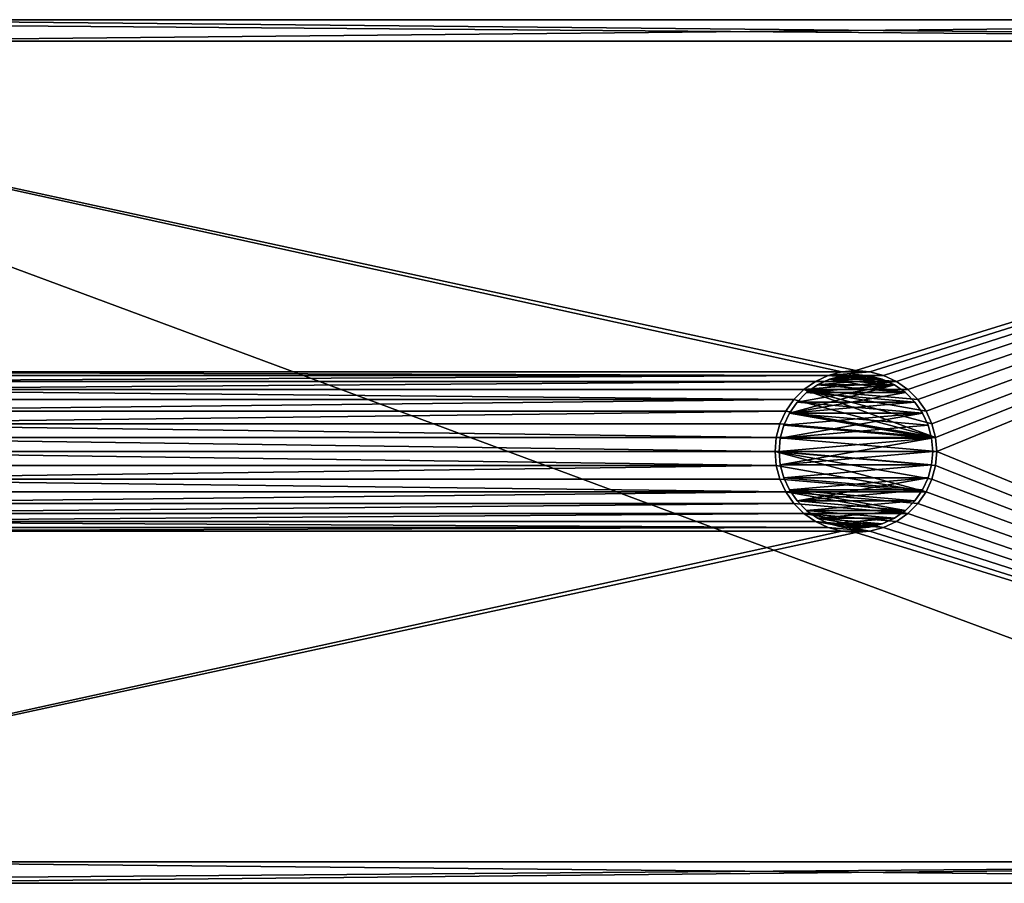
# Model space of a CAD drawing. Extents: x -66 to 7, y -16 to 0.
# Tile 7 of 8: x -29.5 to -11.2, y -16 to 0. Entities that reach past the tile are written whole.
import ezdxf

# ---------------------------------------------------------------- set-up
doc = ezdxf.new("R2010")
doc.units = 0
doc.layers.get('0').update_dxf_attribs({"linetype": 'CONTINUOUS'})

msp = doc.modelspace()

# ---------------------------------------------------------------- meshes
at = {"color": 11, "linetype": 'CONTINUOUS'}
mesh = msp.add_polyface(dxfattribs=at)
corners = [(6.6, -15.6, 23.7), (-44, -15.6, 23.7), (-44, -16, 23.7), (7, -16, 23.7), (7, 0, 23.7), (-44, 0, 23.7), (-44, -0.4, 23.7), (6.6, -0.4, 23.7)]
mesh.append_faces([[corners[k] for k in face] for face in [(1, 2, 0), (0, 2, 3), (0, 3, 4), (0, 4, 7), (7, 4, 5), (7, 5, 6)]], dxfattribs={"color": 11})
mesh = msp.add_polyface(dxfattribs=at)
corners = [(7, -16, 24.1), (-44, -16, 24.1), (-44, -15.6, 24.1), (6.6, -15.6, 24.1), (6.6, -0.4, 24.1), (-44, -0.4, 24.1), (-44, 0, 24.1), (7, 0, 24.1)]
mesh.append_faces([[corners[k] for k in face] for face in [(1, 3, 0), (0, 3, 4), (0, 4, 7), (7, 4, 6), (6, 4, 5), (1, 2, 3)]], dxfattribs={"color": 11})
mesh = msp.add_polyface(dxfattribs=at)
corners = [(-37.85, 0), (-37.882663, 0, 0.373344), (-37.979661, 0, 0.735343), (-38.138045, 0, 1.075), (-38.353004, 0, 1.381993), (-38.618007, 0, 1.646996), (-38.925, 0, 1.861955), (-39.264657, 0, 2.020339), (-39.626656, 0, 2.117337), (-40, 0, 2.15), (-40.373344, 0, 2.117337), (-40.735343, 0, 2.020339), (-41.075, 0, 1.861955), (-41.381993, 0, 1.646996), (-41.646996, 0, 1.381993), (-41.861955, 0, 1.075), (-42.020339, 0, 0.735343), (-42.117337, 0, 0.373344), (-42.15, 0), (-42.117337, 0, -0.373344), (-42.020339, 0, -0.735343), (-41.861955, 0, -1.075), (-41.646996, 0, -1.381993), (-41.381993, 0, -1.646996), (-41.075, 0, -1.861955), (-40.735343, 0, -2.020339), (-40.373344, 0, -2.117337), (-40, 0, -2.15), (-39.626656, 0, -2.117337), (-39.264657, 0, -2.020339), (-38.925, 0, -1.861955), (-38.618007, 0, -1.646996), (-38.353004, 0, -1.381993), (-38.138045, 0, -1.075), (-37.979661, 0, -0.735343), (-37.882663, 0, -0.373344), (2.15, 0), (2.117337, 0, 0.373344), (2.020339, 0, 0.735343), (1.861955, 0, 1.075), (1.646996, 0, 1.381993), (1.381993, 0, 1.646996), (1.075, 0, 1.861955), (0.735343, 0, 2.020339), (0.373344, 0, 2.117337), (0, 0, 2.15), (-0.373344, 0, 2.117337), (-0.735343, 0, 2.020339), (-1.075, 0, 1.861955), (-1.381993, 0, 1.646996), (-1.646996, 0, 1.381993), (-1.861955, 0, 1.075), (-2.020339, 0, 0.735343), (-2.117337, 0, 0.373344), (-2.15, 0), (-2.117337, 0, -0.373344), (-2.020339, 0, -0.735343), (-1.861955, 0, -1.075), (-1.646996, 0, -1.381993), (-1.381993, 0, -1.646996), (-1.075, 0, -1.861955), (-0.735343, 0, -2.020339), (-0.373344, 0, -2.117337), (0, 0, -2.15), (0.373344, 0, -2.117337), (0.735343, 0, -2.020339), (1.075, 0, -1.861955), (1.381993, 0, -1.646996), (1.646996, 0, -1.381993), (1.861955, 0, -1.075), (2.020339, 0, -0.735343), (2.117337, 0, -0.373344), (-44, 0, 12.334315), (-34.165685, 0, 2.5), (6, 0, 2.5), (2.788934, 0, -2.570104), (2.586608, 0, -2.837125), (2.34255, 0, -3.066627), (2.063607, 0, -3.252171), (1.757607, 0, -3.388551), (1.433135, 0, -3.471941), (1.099296, 0, -3.5), (-42, 0, -3.5), (-42.347296, 0, -3.469616), (-42.68404, 0, -3.379385), (-43, 0, -3.232051), (-43.285575, 0, -3.032089), (-43.532089, 0, -2.785575), (-43.732051, 0, -2.5), (-43.879385, 0, -2.18404), (-43.969616, 0, -1.847296), (-44, 0, -1.5), (-44, 0, 10.5)]
mesh.append_faces([[corners[k] for k in face] for face in [(35, 0, 73), (73, 0, 1), (73, 1, 2), (2, 3, 73), (73, 3, 4), (73, 4, 5), (5, 6, 73), (73, 6, 7), (73, 7, 8), (8, 9, 73), (73, 9, 92), (73, 92, 72), (9, 10, 92), (92, 10, 11), (92, 11, 12), (12, 13, 92), (92, 13, 14), (92, 14, 15), (92, 15, 91), (91, 15, 16), (91, 16, 17), (17, 18, 91), (91, 18, 19), (91, 19, 20), (20, 21, 91), (91, 21, 22), (91, 22, 23), (91, 23, 90), (90, 23, 24), (90, 24, 89), (89, 24, 25), (89, 25, 88), (88, 25, 87), (87, 25, 26), (87, 26, 86), (86, 26, 85), (85, 26, 82), (85, 82, 84), (84, 82, 83), (26, 27, 82), (82, 27, 28), (82, 28, 29), (82, 29, 81), (81, 29, 30), (81, 30, 60), (60, 30, 59), (59, 30, 31), (59, 31, 58), (58, 31, 32), (58, 32, 33), (34, 56, 33), (33, 56, 57), (33, 57, 58), (56, 34, 55), (55, 34, 35), (55, 35, 73), (71, 36, 74), (74, 36, 37), (74, 37, 38), (38, 39, 74), (74, 39, 40), (74, 40, 41), (41, 42, 74), (74, 42, 43), (74, 43, 44), (44, 45, 74), (74, 45, 73), (73, 45, 46), (73, 46, 47), (47, 48, 73), (73, 48, 49), (73, 49, 50), (50, 51, 73), (73, 51, 52), (73, 52, 53), (53, 54, 73), (73, 54, 55), (60, 61, 81), (81, 61, 62), (81, 62, 63), (64, 76, 63), (63, 76, 77), (63, 77, 78), (76, 64, 75), (75, 64, 65), (75, 65, 66), (66, 67, 75), (75, 67, 68), (75, 68, 69), (69, 70, 75), (75, 70, 71), (75, 71, 74), (63, 78, 81), (81, 78, 79), (81, 79, 80)]], dxfattribs={"color": 11})
mesh = msp.add_polyface(dxfattribs=at)
corners = [(-44, 0, 23.7), (7, 0, 23.7), (7, 0, 2.9), (-34, 0, 2.9), (-44, 0, 12.9)]
mesh.append_faces([[corners[k] for k in face] for face in [(0, 1, 4), (4, 1, 3), (3, 1, 2)]], dxfattribs={"color": 11})
mesh = msp.add_polyface(dxfattribs=at)
corners = [(7, 0, 24.1), (-44, 0, 24.1), (-44, 0, 24.5), (7, 0, 24.5)]
mesh.append_faces([[corners[k] for k in face] for face in [(0, 1, 3), (3, 1, 2)]], dxfattribs={"color": 11})
mesh = msp.add_polyface(dxfattribs=at)
corners = [(-34.5, -8, 24.5), (-34.522788, -8.260472, 24.5), (-34.590461, -8.51303, 24.5), (-34.700962, -8.75, 24.5), (-34.850933, -8.964181, 24.5), (-35.035819, -9.149067, 24.5), (-35.25, -9.299038, 24.5), (-35.48697, -9.409539, 24.5), (-35.739528, -9.477212, 24.5), (-36, -9.5, 24.5), (-36.260472, -9.477212, 24.5), (-36.51303, -9.409539, 24.5), (-36.75, -9.299038, 24.5), (-36.964181, -9.149067, 24.5), (-37.149067, -8.964181, 24.5), (-37.299038, -8.75, 24.5), (-37.409539, -8.51303, 24.5), (-37.477212, -8.260472, 24.5), (-37.5, -8, 24.5), (-37.477212, -7.739528, 24.5), (-37.409539, -7.48697, 24.5), (-37.299038, -7.25, 24.5), (-37.149067, -7.035819, 24.5), (-36.964181, -6.850933, 24.5), (-36.75, -6.700962, 24.5), (-36.51303, -6.590461, 24.5), (-36.260472, -6.522788, 24.5), (-36, -6.5, 24.5), (-35.739528, -6.522788, 24.5), (-35.48697, -6.590461, 24.5), (-35.25, -6.700962, 24.5), (-35.035819, -6.850933, 24.5), (-34.850933, -7.035819, 24.5), (-34.700962, -7.25, 24.5), (-34.590461, -7.48697, 24.5), (-34.522788, -7.739528, 24.5), (-12.5, -8, 24.5), (-12.522788, -8.260472, 24.5), (-12.590461, -8.51303, 24.5), (-12.700962, -8.75, 24.5), (-12.850933, -8.964181, 24.5), (-13.035819, -9.149067, 24.5), (-13.25, -9.299038, 24.5), (-13.48697, -9.409539, 24.5), (-13.739528, -9.477212, 24.5), (-14, -9.5, 24.5), (-14.260472, -9.477212, 24.5), (-14.51303, -9.409539, 24.5), (-14.75, -9.299038, 24.5), (-14.964181, -9.149067, 24.5), (-15.149067, -8.964181, 24.5), (-15.299038, -8.75, 24.5), (-15.409539, -8.51303, 24.5), (-15.477212, -8.260472, 24.5), (-15.5, -8, 24.5), (-15.477212, -7.739528, 24.5), (-15.409539, -7.48697, 24.5), (-15.299038, -7.25, 24.5), (-15.149067, -7.035819, 24.5), (-14.964181, -6.850933, 24.5), (-14.75, -6.700962, 24.5), (-14.51303, -6.590461, 24.5), (-14.260472, -6.522788, 24.5), (-14, -6.5, 24.5), (-13.739528, -6.522788, 24.5), (-13.48697, -6.590461, 24.5), (-13.25, -6.700962, 24.5), (-13.035819, -6.850933, 24.5), (-12.850933, -7.035819, 24.5), (-12.700962, -7.25, 24.5), (-12.590461, -7.48697, 24.5), (-12.522788, -7.739528, 24.5), (-44, -16, 24.5), (7, -16, 24.5), (7, 0, 24.5), (-44, 0, 24.5)]
mesh.append_faces([[corners[k] for k in face] for face in [(1, 53, 0), (0, 53, 54), (0, 54, 35), (35, 54, 55), (35, 55, 34), (34, 55, 56), (34, 56, 57), (1, 2, 53), (53, 2, 52), (52, 2, 51), (51, 2, 3), (51, 3, 4), (51, 4, 50), (50, 4, 5), (50, 5, 49), (49, 5, 6), (49, 6, 48), (48, 6, 47), (47, 6, 7), (47, 7, 8), (9, 72, 8), (8, 72, 46), (8, 46, 47), (9, 10, 72), (72, 10, 11), (72, 11, 12), (12, 13, 72), (72, 13, 14), (72, 14, 15), (15, 16, 72), (72, 16, 17), (72, 17, 18), (72, 18, 75), (75, 18, 19), (75, 19, 20), (20, 21, 75), (75, 21, 22), (75, 22, 23), (23, 24, 75), (75, 24, 25), (75, 25, 26), (26, 27, 75), (75, 27, 28), (75, 28, 62), (62, 28, 61), (61, 28, 29), (61, 29, 30), (61, 30, 60), (60, 30, 31), (60, 31, 59), (59, 31, 58), (58, 31, 32), (58, 32, 33), (58, 33, 57), (57, 33, 34), (37, 73, 36), (36, 73, 74), (36, 74, 71), (71, 74, 70), (70, 74, 69), (69, 74, 68), (68, 74, 67), (67, 74, 66), (66, 74, 65), (65, 74, 64), (64, 74, 63), (63, 74, 75), (63, 75, 62), (37, 38, 73), (73, 38, 39), (73, 39, 40), (40, 41, 73), (73, 41, 42), (73, 42, 43), (43, 44, 73), (73, 44, 45), (73, 45, 72), (72, 45, 46)]], dxfattribs={"color": 11})
mesh = msp.add_polyface(dxfattribs=at)
corners = [(1.099296, -16, -3.5), (-42, -16, -3.5), (-42, 0, -3.5), (1.099296, 0, -3.5)]
mesh.append_faces([[corners[k] for k in face] for face in [(1, 2, 0), (0, 2, 3)]], dxfattribs={"color": 11})
mesh = msp.add_polyface(dxfattribs=at)
corners = [(6, -0.4, 2.5), (6, 0, 2.5), (-34.165685, 0, 2.5), (-34.165685, -0.4, 2.5)]
mesh.append_faces([[corners[k] for k in face] for face in [(0, 1, 3), (3, 1, 2)]], dxfattribs={"color": 11})
mesh = msp.add_polyface(dxfattribs=at)
corners = [(7, -0.4, 2.9), (-34, -0.4, 2.9), (-34, 0, 2.9), (7, 0, 2.9)]
mesh.append_faces([[corners[k] for k in face] for face in [(1, 2, 0), (0, 2, 3)]], dxfattribs={"color": 11})
mesh = msp.add_polyface(dxfattribs=at)
corners = [(6.6, -0.4, 24.1), (6.6, -0.4, 23.7), (-44, -0.4, 23.7), (-44, -0.4, 24.1)]
mesh.append_faces([[corners[k] for k in face] for face in [(1, 2, 0), (0, 2, 3)]], dxfattribs={"color": 11})
mesh = msp.add_polyface(dxfattribs=at)
corners = [(-44, -0.4, 12.334315), (-44, -0.4, 12.9), (-34, -0.4, 2.9), (7, -0.4, 2.9), (7, -0.4, 2.5), (6, -0.4, 2.5), (-34.165685, -0.4, 2.5)]
mesh.append_faces([[corners[k] for k in face] for face in [(1, 2, 0), (0, 2, 6), (6, 2, 5), (5, 2, 3), (5, 3, 4)]], dxfattribs={"color": 11})
mesh = msp.add_polyface(dxfattribs=at)
corners = [(-12.5, -8, 23), (-12.522788, -8.260472, 23), (-12.590461, -8.51303, 23), (-12.700962, -8.75, 23), (-12.850933, -8.964181, 23), (-13.035819, -9.149067, 23), (-13.25, -9.299038, 23), (-13.48697, -9.409539, 23), (-13.739528, -9.477212, 23), (-14, -9.5, 23), (-14.260472, -9.477212, 23), (-14.51303, -9.409539, 23), (-14.75, -9.299038, 23), (-14.964181, -9.149067, 23), (-15.149067, -8.964181, 23), (-15.299038, -8.75, 23), (-15.409539, -8.51303, 23), (-15.477212, -8.260472, 23), (-15.5, -8, 23), (-15.477212, -7.739528, 23), (-15.409539, -7.48697, 23), (-15.299038, -7.25, 23), (-15.149067, -7.035819, 23), (-14.964181, -6.850933, 23), (-14.75, -6.700962, 23), (-14.51303, -6.590461, 23), (-14.260472, -6.522788, 23), (-14, -6.5, 23), (-13.739528, -6.522788, 23), (-13.48697, -6.590461, 23), (-13.25, -6.700962, 23), (-13.035819, -6.850933, 23), (-12.850933, -7.035819, 23), (-12.700962, -7.25, 23), (-12.590461, -7.48697, 23), (-12.522788, -7.739528, 23), (-12.5, -8, 24.5), (-12.522788, -7.739528, 24.5), (-12.590461, -7.48697, 24.5), (-12.700962, -7.25, 24.5), (-12.850933, -7.035819, 24.5), (-13.035819, -6.850933, 24.5), (-13.25, -6.700962, 24.5), (-13.48697, -6.590461, 24.5), (-13.739528, -6.522788, 24.5), (-14, -6.5, 24.5), (-14.260472, -6.522788, 24.5), (-14.51303, -6.590461, 24.5), (-14.75, -6.700962, 24.5), (-14.964181, -6.850933, 24.5), (-15.149067, -7.035819, 24.5), (-15.299038, -7.25, 24.5), (-15.409539, -7.48697, 24.5), (-15.477212, -7.739528, 24.5), (-15.5, -8, 24.5), (-15.477212, -8.260472, 24.5), (-15.409539, -8.51303, 24.5), (-15.299038, -8.75, 24.5), (-15.149067, -8.964181, 24.5), (-14.964181, -9.149067, 24.5), (-14.75, -9.299038, 24.5), (-14.51303, -9.409539, 24.5), (-14.260472, -9.477212, 24.5), (-14, -9.5, 24.5), (-13.739528, -9.477212, 24.5), (-13.48697, -9.409539, 24.5), (-13.25, -9.299038, 24.5), (-13.035819, -9.149067, 24.5), (-12.850933, -8.964181, 24.5), (-12.700962, -8.75, 24.5), (-12.590461, -8.51303, 24.5), (-12.522788, -8.260472, 24.5)]
mesh.append_faces([[corners[k] for k in face] for face in [(1, 71, 0), (0, 71, 36), (0, 36, 35), (35, 36, 37), (35, 37, 34), (34, 37, 38), (34, 38, 33), (33, 38, 39), (33, 39, 32), (32, 39, 40), (32, 40, 31), (31, 40, 41), (31, 41, 30), (30, 41, 42), (30, 42, 29), (29, 42, 43), (29, 43, 28), (28, 43, 44), (28, 44, 27), (27, 44, 45), (27, 45, 26), (26, 45, 46), (26, 46, 25), (25, 46, 47), (25, 47, 24), (24, 47, 48), (24, 48, 23), (23, 48, 49), (23, 49, 22), (22, 49, 50), (22, 50, 21), (21, 50, 51), (21, 51, 20), (20, 51, 52), (20, 52, 19), (19, 52, 53), (19, 53, 18), (18, 53, 54), (18, 54, 17), (17, 54, 55), (17, 55, 16), (16, 55, 56), (16, 56, 15), (15, 56, 57), (15, 57, 14), (14, 57, 58), (14, 58, 13), (13, 58, 59), (13, 59, 12), (12, 59, 60), (12, 60, 11), (11, 60, 61), (11, 61, 10), (10, 61, 62), (10, 62, 9), (9, 62, 63), (9, 63, 8), (8, 63, 64), (8, 64, 7), (7, 64, 65), (7, 65, 6), (6, 65, 66), (6, 66, 5), (5, 66, 67), (5, 67, 4), (4, 67, 68), (4, 68, 3), (3, 68, 69), (3, 69, 2), (2, 69, 70), (2, 70, 1), (1, 70, 71)]], dxfattribs={"color": 11})
mesh = msp.add_polyface(dxfattribs=at)
corners = [(-12.5, -8, 23), (-12.522788, -7.739528, 23), (-12.590461, -7.48697, 23), (-12.700962, -7.25, 23), (-12.850933, -7.035819, 23), (-13.035819, -6.850933, 23), (-13.25, -6.700962, 23), (-13.48697, -6.590461, 23), (-13.739528, -6.522788, 23), (-14, -6.5, 23), (-14.260472, -6.522788, 23), (-14.51303, -6.590461, 23), (-14.75, -6.700962, 23), (-14.964181, -6.850933, 23), (-15.149067, -7.035819, 23), (-15.299038, -7.25, 23), (-15.409539, -7.48697, 23), (-15.477212, -7.739528, 23), (-15.5, -8, 23), (-15.477212, -8.260472, 23), (-15.409539, -8.51303, 23), (-15.299038, -8.75, 23), (-15.149067, -8.964181, 23), (-14.964181, -9.149067, 23), (-14.75, -9.299038, 23), (-14.51303, -9.409539, 23), (-14.260472, -9.477212, 23), (-14, -9.5, 23), (-13.739528, -9.477212, 23), (-13.48697, -9.409539, 23), (-13.25, -9.299038, 23), (-13.035819, -9.149067, 23), (-12.850933, -8.964181, 23), (-12.700962, -8.75, 23), (-12.590461, -8.51303, 23), (-12.522788, -8.260472, 23)]
mesh.append_faces([[corners[k] for k in face] for face in [(1, 17, 0), (0, 17, 18), (0, 18, 35), (35, 18, 34), (34, 18, 33), (33, 18, 19), (33, 19, 20), (2, 13, 1), (1, 13, 14), (1, 14, 15), (2, 3, 13), (13, 3, 4), (13, 4, 5), (5, 6, 13), (13, 6, 12), (12, 6, 11), (11, 6, 7), (11, 7, 8), (9, 10, 8), (8, 10, 11), (15, 16, 1), (1, 16, 17), (20, 21, 33), (33, 21, 32), (32, 21, 31), (31, 21, 22), (31, 22, 23), (24, 29, 23), (23, 29, 30), (23, 30, 31), (29, 24, 28), (28, 24, 25), (28, 25, 26), (26, 27, 28)]], dxfattribs={"color": 11})
at = {"color": 18, "linetype": 'CONTINUOUS'}
mesh = msp.add_polyface(dxfattribs=at)
corners = [(-12.575, -8, 23.075), (-12.596649, -7.752551, 23.075), (-12.660938, -7.512621, 23.075), (-12.765914, -7.2875, 23.075), (-12.908387, -7.084028, 23.075), (-13.084028, -6.908387, 23.075), (-13.2875, -6.765914, 23.075), (-13.512621, -6.660938, 23.075), (-13.752551, -6.596649, 23.075), (-14, -6.575, 23.075), (-14.247449, -6.596649, 23.075), (-14.487379, -6.660938, 23.075), (-14.7125, -6.765914, 23.075), (-14.915972, -6.908387, 23.075), (-15.091613, -7.084028, 23.075), (-15.234086, -7.2875, 23.075), (-15.339062, -7.512621, 23.075), (-15.403351, -7.752551, 23.075), (-15.425, -8, 23.075), (-15.403351, -8.247449, 23.075), (-15.339062, -8.487379, 23.075), (-15.234086, -8.7125, 23.075), (-15.091613, -8.915972, 23.075), (-14.915972, -9.091613, 23.075), (-14.7125, -9.234086, 23.075), (-14.487379, -9.339062, 23.075), (-14.247449, -9.403351, 23.075), (-14, -9.425, 23.075), (-13.752551, -9.403351, 23.075), (-13.512621, -9.339062, 23.075), (-13.2875, -9.234086, 23.075), (-13.084028, -9.091613, 23.075), (-12.908387, -8.915972, 23.075), (-12.765914, -8.7125, 23.075), (-12.660938, -8.487379, 23.075), (-12.596649, -8.247449, 23.075), (-12.575, -8, 24.5), (-12.596649, -8.247449, 24.5), (-12.660938, -8.487379, 24.5), (-12.765914, -8.7125, 24.5), (-12.908387, -8.915972, 24.5), (-13.084028, -9.091613, 24.5), (-13.2875, -9.234086, 24.5), (-13.512621, -9.339062, 24.5), (-13.752551, -9.403351, 24.5), (-14, -9.425, 24.5), (-14.247449, -9.403351, 24.5), (-14.487379, -9.339062, 24.5), (-14.7125, -9.234086, 24.5), (-14.915972, -9.091613, 24.5), (-15.091613, -8.915972, 24.5), (-15.234086, -8.7125, 24.5), (-15.339062, -8.487379, 24.5), (-15.403351, -8.247449, 24.5), (-15.425, -8, 24.5), (-15.403351, -7.752551, 24.5), (-15.339062, -7.512621, 24.5), (-15.234086, -7.2875, 24.5), (-15.091613, -7.084028, 24.5), (-14.915972, -6.908387, 24.5), (-14.7125, -6.765914, 24.5), (-14.487379, -6.660938, 24.5), (-14.247449, -6.596649, 24.5), (-14, -6.575, 24.5), (-13.752551, -6.596649, 24.5), (-13.512621, -6.660938, 24.5), (-13.2875, -6.765914, 24.5), (-13.084028, -6.908387, 24.5), (-12.908387, -7.084028, 24.5), (-12.765914, -7.2875, 24.5), (-12.660938, -7.512621, 24.5), (-12.596649, -7.752551, 24.5)]
mesh.append_faces([[corners[k] for k in face] for face in [(1, 71, 0), (0, 71, 36), (0, 36, 35), (35, 36, 37), (35, 37, 34), (34, 37, 38), (34, 38, 33), (33, 38, 39), (33, 39, 32), (32, 39, 40), (32, 40, 31), (31, 40, 41), (31, 41, 30), (30, 41, 42), (30, 42, 29), (29, 42, 43), (29, 43, 28), (28, 43, 44), (28, 44, 27), (27, 44, 45), (27, 45, 26), (26, 45, 46), (26, 46, 25), (25, 46, 47), (25, 47, 24), (24, 47, 48), (24, 48, 23), (23, 48, 49), (23, 49, 22), (22, 49, 50), (22, 50, 21), (21, 50, 51), (21, 51, 20), (20, 51, 52), (20, 52, 19), (19, 52, 53), (19, 53, 18), (18, 53, 54), (18, 54, 17), (17, 54, 55), (17, 55, 16), (16, 55, 56), (16, 56, 15), (15, 56, 57), (15, 57, 14), (14, 57, 58), (14, 58, 13), (13, 58, 59), (13, 59, 12), (12, 59, 60), (12, 60, 11), (11, 60, 61), (11, 61, 10), (10, 61, 62), (10, 62, 9), (9, 62, 63), (9, 63, 8), (8, 63, 64), (8, 64, 7), (7, 64, 65), (7, 65, 6), (6, 65, 66), (6, 66, 5), (5, 66, 67), (5, 67, 4), (4, 67, 68), (4, 68, 3), (3, 68, 69), (3, 69, 2), (2, 69, 70), (2, 70, 1), (1, 70, 71)]], dxfattribs={"color": 18})
mesh = msp.add_polyface(dxfattribs=at)
corners = [(-12.575, -8, 23.075), (-12.596649, -8.247449, 23.075), (-12.660938, -8.487379, 23.075), (-12.765914, -8.7125, 23.075), (-12.908387, -8.915972, 23.075), (-13.084028, -9.091613, 23.075), (-13.2875, -9.234086, 23.075), (-13.512621, -9.339062, 23.075), (-13.752551, -9.403351, 23.075), (-14, -9.425, 23.075), (-14.247449, -9.403351, 23.075), (-14.487379, -9.339062, 23.075), (-14.7125, -9.234086, 23.075), (-14.915972, -9.091613, 23.075), (-15.091613, -8.915972, 23.075), (-15.234086, -8.7125, 23.075), (-15.339062, -8.487379, 23.075), (-15.403351, -8.247449, 23.075), (-15.425, -8, 23.075), (-15.403351, -7.752551, 23.075), (-15.339062, -7.512621, 23.075), (-15.234086, -7.2875, 23.075), (-15.091613, -7.084028, 23.075), (-14.915972, -6.908387, 23.075), (-14.7125, -6.765914, 23.075), (-14.487379, -6.660938, 23.075), (-14.247449, -6.596649, 23.075), (-14, -6.575, 23.075), (-13.752551, -6.596649, 23.075), (-13.512621, -6.660938, 23.075), (-13.2875, -6.765914, 23.075), (-13.084028, -6.908387, 23.075), (-12.908387, -7.084028, 23.075), (-12.765914, -7.2875, 23.075), (-12.660938, -7.512621, 23.075), (-12.596649, -7.752551, 23.075)]
mesh.append_faces([[corners[k] for k in face] for face in [(35, 0, 17), (17, 0, 1), (17, 1, 16), (16, 1, 2), (16, 2, 15), (15, 2, 14), (14, 2, 3), (14, 3, 4), (14, 4, 13), (13, 4, 5), (13, 5, 6), (7, 11, 6), (6, 11, 12), (6, 12, 13), (11, 7, 10), (10, 7, 8), (10, 8, 9), (17, 18, 35), (35, 18, 19), (35, 19, 34), (34, 19, 33), (33, 19, 20), (33, 20, 21), (22, 30, 21), (21, 30, 31), (21, 31, 32), (22, 23, 30), (30, 23, 24), (30, 24, 29), (29, 24, 25), (29, 25, 28), (28, 25, 27), (27, 25, 26), (32, 33, 21)]], dxfattribs={"color": 18})
mesh = msp.add_polyface(dxfattribs=at)
corners = [(-12.575, -8, 24.5), (-12.596649, -7.752551, 24.5), (-12.660938, -7.512621, 24.5), (-12.765914, -7.2875, 24.5), (-12.908387, -7.084028, 24.5), (-13.084028, -6.908387, 24.5), (-13.2875, -6.765914, 24.5), (-13.512621, -6.660938, 24.5), (-13.752551, -6.596649, 24.5), (-14, -6.575, 24.5), (-14.247449, -6.596649, 24.5), (-14.487379, -6.660938, 24.5), (-14.7125, -6.765914, 24.5), (-14.915972, -6.908387, 24.5), (-15.091613, -7.084028, 24.5), (-15.234086, -7.2875, 24.5), (-15.339062, -7.512621, 24.5), (-15.403351, -7.752551, 24.5), (-15.425, -8, 24.5), (-15.403351, -8.247449, 24.5), (-15.339062, -8.487379, 24.5), (-15.234086, -8.7125, 24.5), (-15.091613, -8.915972, 24.5), (-14.915972, -9.091613, 24.5), (-14.7125, -9.234086, 24.5), (-14.487379, -9.339062, 24.5), (-14.247449, -9.403351, 24.5), (-14, -9.425, 24.5), (-13.752551, -9.403351, 24.5), (-13.512621, -9.339062, 24.5), (-13.2875, -9.234086, 24.5), (-13.084028, -9.091613, 24.5), (-12.908387, -8.915972, 24.5), (-12.765914, -8.7125, 24.5), (-12.660938, -8.487379, 24.5), (-12.596649, -8.247449, 24.5)]
mesh.append_faces([[corners[k] for k in face] for face in [(35, 0, 18), (18, 0, 1), (18, 1, 17), (17, 1, 16), (16, 1, 15), (15, 1, 2), (15, 2, 3), (15, 3, 14), (14, 3, 4), (14, 4, 13), (13, 4, 5), (13, 5, 12), (12, 5, 11), (11, 5, 6), (11, 6, 7), (8, 9, 7), (7, 9, 10), (7, 10, 11), (18, 19, 35), (35, 19, 20), (35, 20, 34), (34, 20, 33), (33, 20, 21), (33, 21, 32), (32, 21, 31), (31, 21, 22), (31, 22, 23), (23, 24, 31), (31, 24, 30), (30, 24, 29), (29, 24, 28), (28, 24, 25), (28, 25, 26), (26, 27, 28)]], dxfattribs={"color": 18})
at = {"color": 11, "linetype": 'CONTINUOUS'}
mesh = msp.add_polyface(dxfattribs=at)
corners = [(-44, -15.6, 12.9), (-44, -15.6, 12.334315), (-34.165685, -15.6, 2.5), (6, -15.6, 2.5), (7, -15.6, 2.5), (7, -15.6, 2.9), (-34, -15.6, 2.9)]
mesh.append_faces([[corners[k] for k in face] for face in [(0, 1, 6), (6, 1, 2), (6, 2, 3), (4, 5, 3), (3, 5, 6)]], dxfattribs={"color": 11})
mesh = msp.add_polyface(dxfattribs=at)
corners = [(6.6, -15.6, 23.7), (6.6, -15.6, 24.1), (-44, -15.6, 24.1), (-44, -15.6, 23.7)]
mesh.append_faces([[corners[k] for k in face] for face in [(1, 2, 0), (0, 2, 3)]], dxfattribs={"color": 11})
mesh = msp.add_polyface(dxfattribs=at)
corners = [(6, -16, 2.5), (6, -15.6, 2.5), (-34.165685, -15.6, 2.5), (-34.165685, -16, 2.5)]
mesh.append_faces([[corners[k] for k in face] for face in [(0, 1, 3), (3, 1, 2)]], dxfattribs={"color": 11})
mesh = msp.add_polyface(dxfattribs=at)
corners = [(7, -16, 2.9), (-34, -16, 2.9), (-34, -15.6, 2.9), (7, -15.6, 2.9)]
mesh.append_faces([[corners[k] for k in face] for face in [(1, 2, 0), (0, 2, 3)]], dxfattribs={"color": 11})
mesh = msp.add_polyface(dxfattribs=at)
corners = [(-34.165685, -16, 2.5), (-44, -16, 12.334315), (-44, -16, 10.5), (-44, -16, -1.5), (-43.969616, -16, -1.847296), (-43.879385, -16, -2.18404), (-43.732051, -16, -2.5), (-43.532089, -16, -2.785575), (-43.285575, -16, -3.032089), (-43, -16, -3.232051), (-42.68404, -16, -3.379385), (-42.347296, -16, -3.469616), (-42, -16, -3.5), (1.099296, -16, -3.5), (1.433135, -16, -3.471941), (1.757607, -16, -3.388551), (2.063607, -16, -3.252171), (2.34255, -16, -3.066627), (2.586608, -16, -2.837125), (2.788934, -16, -2.570104), (6, -16, 2.5), (-37.85, -16), (-37.882663, -16, -0.373344), (-37.979661, -16, -0.735343), (-38.138045, -16, -1.075), (-38.353004, -16, -1.381993), (-38.618007, -16, -1.646996), (-38.925, -16, -1.861955), (-39.264657, -16, -2.020339), (-39.626656, -16, -2.117337), (-40, -16, -2.15), (-40.373344, -16, -2.117337), (-40.735343, -16, -2.020339), (-41.075, -16, -1.861955), (-41.381993, -16, -1.646996), (-41.646996, -16, -1.381993), (-41.861955, -16, -1.075), (-42.020339, -16, -0.735343), (-42.117337, -16, -0.373344), (-42.15, -16), (-42.117337, -16, 0.373344), (-42.020339, -16, 0.735343), (-41.861955, -16, 1.075), (-41.646996, -16, 1.381993), (-41.381993, -16, 1.646996), (-41.075, -16, 1.861955), (-40.735343, -16, 2.020339), (-40.373344, -16, 2.117337), (-40, -16, 2.15), (-39.626656, -16, 2.117337), (-39.264657, -16, 2.020339), (-38.925, -16, 1.861955), (-38.618007, -16, 1.646996), (-38.353004, -16, 1.381993), (-38.138045, -16, 1.075), (-37.979661, -16, 0.735343), (-37.882663, -16, 0.373344), (2.15, -16), (2.117337, -16, -0.373344), (2.020339, -16, -0.735343), (1.861955, -16, -1.075), (1.646996, -16, -1.381993), (1.381993, -16, -1.646996), (1.075, -16, -1.861955), (0.735343, -16, -2.020339), (0.373344, -16, -2.117337), (0, -16, -2.15), (-0.373344, -16, -2.117337), (-0.735343, -16, -2.020339), (-1.075, -16, -1.861955), (-1.381993, -16, -1.646996), (-1.646996, -16, -1.381993), (-1.861955, -16, -1.075), (-2.020339, -16, -0.735343), (-2.117337, -16, -0.373344), (-2.15, -16), (-2.117337, -16, 0.373344), (-2.020339, -16, 0.735343), (-1.861955, -16, 1.075), (-1.646996, -16, 1.381993), (-1.381993, -16, 1.646996), (-1.075, -16, 1.861955), (-0.735343, -16, 2.020339), (-0.373344, -16, 2.117337), (0, -16, 2.15), (0.373344, -16, 2.117337), (0.735343, -16, 2.020339), (1.075, -16, 1.861955), (1.381993, -16, 1.646996), (1.646996, -16, 1.381993), (1.861955, -16, 1.075), (2.020339, -16, 0.735343), (2.117337, -16, 0.373344)]
mesh.append_faces([[corners[k] for k in face] for face in [(1, 2, 0), (0, 2, 48), (0, 48, 49), (3, 42, 2), (2, 42, 43), (2, 43, 44), (4, 34, 3), (3, 34, 35), (3, 35, 36), (34, 4, 33), (33, 4, 5), (33, 5, 32), (32, 5, 6), (32, 6, 7), (32, 7, 31), (31, 7, 8), (31, 8, 9), (31, 9, 12), (12, 9, 10), (12, 10, 11), (13, 28, 12), (12, 28, 29), (12, 29, 30), (14, 15, 13), (13, 15, 16), (13, 16, 66), (66, 16, 17), (66, 17, 18), (66, 18, 65), (65, 18, 19), (65, 19, 64), (64, 19, 63), (63, 19, 62), (62, 19, 61), (61, 19, 60), (60, 19, 59), (59, 19, 58), (58, 19, 20), (58, 20, 57), (57, 20, 92), (92, 20, 91), (91, 20, 90), (90, 20, 89), (89, 20, 88), (88, 20, 87), (87, 20, 86), (86, 20, 85), (85, 20, 84), (84, 20, 0), (84, 0, 83), (83, 0, 82), (82, 0, 81), (81, 0, 80), (80, 0, 79), (79, 0, 78), (78, 0, 77), (77, 0, 76), (76, 0, 75), (75, 0, 74), (74, 0, 22), (74, 22, 73), (73, 22, 23), (73, 23, 72), (72, 23, 24), (72, 24, 25), (56, 21, 0), (0, 21, 22), (26, 70, 25), (25, 70, 71), (25, 71, 72), (26, 27, 70), (70, 27, 69), (69, 27, 13), (69, 13, 68), (68, 13, 67), (67, 13, 66), (27, 28, 13), (30, 31, 12), (36, 37, 3), (3, 37, 38), (3, 38, 39), (39, 40, 3), (3, 40, 41), (3, 41, 42), (44, 45, 2), (2, 45, 46), (2, 46, 47), (47, 48, 2), (49, 50, 0), (0, 50, 51), (0, 51, 52), (52, 53, 0), (0, 53, 54), (0, 54, 55), (55, 56, 0)]], dxfattribs={"color": 11})
mesh = msp.add_polyface(dxfattribs=at)
corners = [(7, -16, 23.7), (-44, -16, 23.7), (-44, -16, 12.9), (-34, -16, 2.9), (7, -16, 2.9)]
mesh.append_faces([[corners[k] for k in face] for face in [(1, 2, 0), (0, 2, 3), (0, 3, 4)]], dxfattribs={"color": 11})
mesh = msp.add_polyface(dxfattribs=at)
corners = [(-44, -16, 24.1), (7, -16, 24.1), (7, -16, 24.5), (-44, -16, 24.5)]
mesh.append_faces([[corners[k] for k in face] for face in [(0, 1, 3), (3, 1, 2)]], dxfattribs={"color": 11})

doc.saveas('drawing.dxf')
